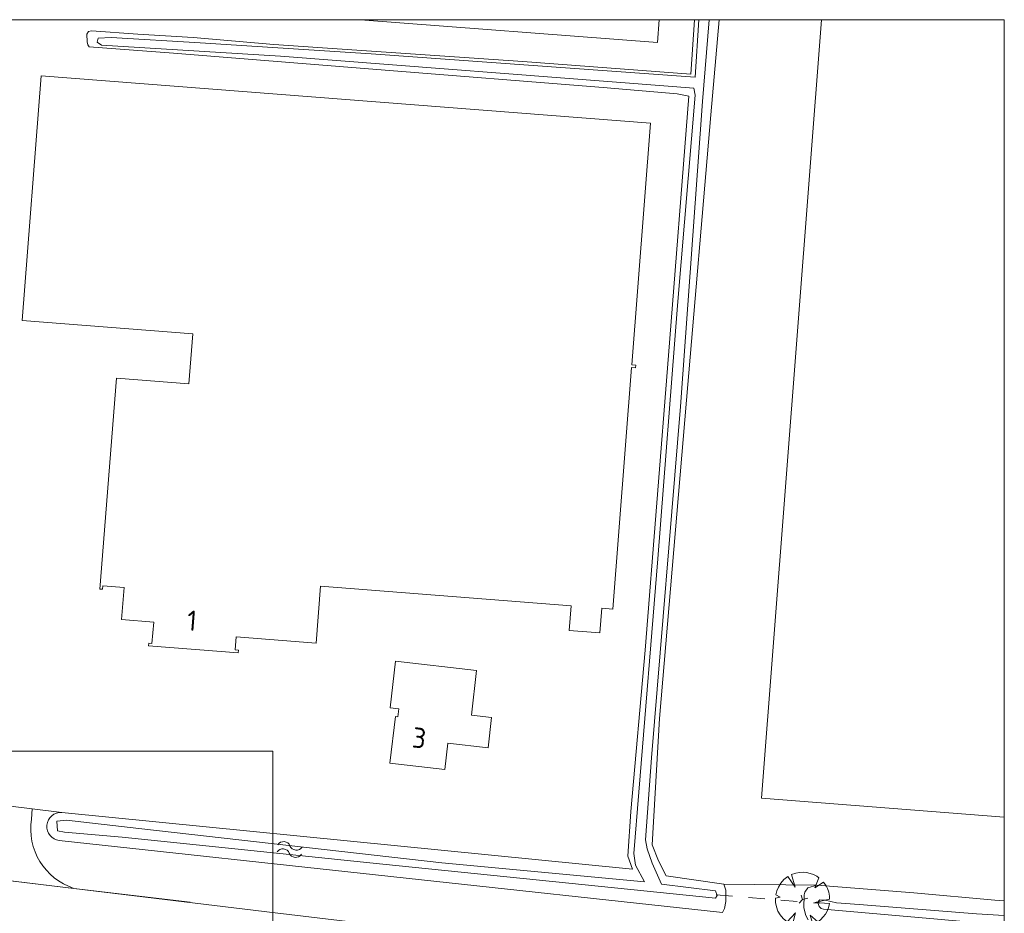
# Model space of a CAD drawing. Header units: metres. Extents: x 232777 to 233627, y 552866 to 554495.
# Tile 26 of 26: x 233505 to 233626, y 554381 to 554490. Entities that reach past the tile are written whole.
import ezdxf
from ezdxf.enums import TextEntityAlignment as Align

# ---------------------------------------------------------------- set-up
doc = ezdxf.new("R2010")
doc.units = ezdxf.units.M
doc.linetypes.add('NLCS-HIDDEN', pattern=[4, 2, -2])
doc.layers.get('0').update_dxf_attribs({"color": 251, "lineweight": 13})
doc.layers.get('Defpoints').update_dxf_attribs({"color": 241, "lineweight": 13})
for name, color, linetype, lineweight in [('A11_Hoofdgebouw_BAG_F', 7, 'Continuous', 18), ('B-WE-VH-KANTOPSLUITING_ACHTERKANTBAND-G', 252, 'Continuous', 13), ('B01_Hoofdgebouw', 7, 'Continuous', 18), ('Q26_Boom', 76, 'Continuous', 13), ('S05_Water', 144, 'Continuous', 13), ('T09_Insteek_sloot', 144, 'Continuous', 13), ('T25_Erfscheiding', 251, 'Continuous', 13), ('V01_Kantgeslverh', 251, 'Continuous', 13), ('V02_Kantopenverh', 251, 'Continuous', 13), ('W10_Duikerlijn', 251, 'NLCS-HIDDEN', 13), ('W11_Waterlijn', 144, 'Continuous', 13)]:
    doc.layers.add(name, color=color, linetype=linetype, lineweight=lineweight)
doc.layers.add('Z02_Huisnummer', color=7, linetype='Continuous')
doc.styles.add('NLCS-ISO', font='NLCS-ISO.ttf', dxfattribs={"height": 2.5})

# ---------------------------------------------------------------- blocks, each defined once
blk = doc.blocks.new('S05')
for centre, start, end in [((-0.75, 0.05), 28.0726, 151.9276), ((0.75, 0.85), 208.0726, 331.9276), ((-0.75, -0.85), 28.0726, 151.9276), ((0.75, -0.05), 208.0726, 331.9276)]:
    blk.add_arc(centre, 0.85, start, end)
blk = doc.blocks.new('Q26_boom')
for p, q in [((-0.172, -0.178), (0, 0)), ((0, 0), (-0.073, 0.202)), ((0, 0), (0.259, 0.054))]:
    blk.add_line(p, q)
blk.add_lwpolyline([(0.698, 1.142), (0.803, 1.067), (0.615, 0.577), (1.026, 0.854), (1.16, 0.661), (1.226, 0.541), (1.288, 0.364), (1.326, 0.163), (1.334, 0.008), (0.612, -0.149), (1.322, -0.205), (1.272, -0.413), (1.206, -0.576), (1.124, -0.729), (1.018, -0.866), (0.879, -1.006), (0.757, -1.097), (0.372, -0.777), (0.504, -1.235), (0.298, -1.302), (0.082, -1.333), (-0.109, -1.33), (-0.285, -1.305), (-0.493, -1.238), (-0.337, -0.66), (-0.748, -1.103), (-0.952, -0.94), (-1.101, -0.761), (-1.211, -0.573), (-1.286, -0.371), (-1.327, -0.154), (-1.331, 0.059), (-1.097, 0.116), (-1.315, 0.224), (-1.265, 0.424), (-1.189, 0.609), (-1.067, 0.796), (-0.911, 0.972), (-0.722, 1.121), (-0.364, 0.596), (-0.537, 1.222), (-0.331, 1.299), (-0.145, 1.331), (0.046, 1.334), (0.193, 1.32), (0.372, 1.28), (0.549, 1.218)], close=True)

msp = doc.modelspace()

# ---------------------------------------------------------------- linework, layer by layer
at = {"layer": 'A11_Hoofdgebouw_BAG_F'}
msp.add_lwpolyline([(233576.82, 554418.06), (233576.58, 554415.02), (233572.78, 554415.31), (233573.02, 554418.36)], dxfattribs=at)
at = {"layer": 'B-WE-VH-KANTOPSLUITING_ACHTERKANTBAND-G'}
msp.add_lwpolyline([(233486.6, 554386.35), (233495.19, 554385.58), (233511.83, 554383.59), (233526.17, 554381.88)], dxfattribs=at)
at = {"layer": 'B01_Hoofdgebouw'}
for points in [[(233583.88, 554490.49), (233583.67, 554487.67), (233547.1, 554490.49)], [(233626.33, 554392.34), (233596.45, 554394.67), (233603.85, 554490.49)], [(233582.78, 554477.75), (233507.81, 554483.57), (233505.48, 554453.48), (233526.47, 554451.85), (233525.99, 554445.66)], [(233578.15, 554417.96), (233580.45, 554447.69), (233580.97, 554447.65), (233580.99, 554447.99), (233580.48, 554448.03), (233582.78, 554477.75)], [(233573.02, 554418.36), (233542.2, 554420.77), (233541.65, 554413.76), (233531.8, 554414.53), (233531.67, 554412.93), (233532.09, 554412.9), (233532.07, 554412.59), (233521.02, 554413.45), (233521.05, 554413.77), (233521.45, 554413.74), (233521.66, 554416.35), (233517.7, 554416.66), (233518.01, 554420.61), (233515.39, 554420.81), (233515.36, 554420.41), (233515.04, 554420.43), (233517.07, 554446.36), (233525.99, 554445.66)], [(233578.15, 554417.96), (233576.82, 554418.06)], [(233563.25, 554404.61), (233562.82, 554400.87), (233557.86, 554401.44), (233557.47, 554398.21), (233550.74, 554399), (233551.42, 554404.73), (233551.72, 554404.7), (233551.83, 554405.68), (233550.75, 554405.81), (233551.42, 554411.54), (233561.39, 554410.38), (233560.75, 554404.89), (233563.25, 554404.61)]]:
    msp.add_lwpolyline(points, dxfattribs=at)
at = {"layer": 'Defpoints'}
for points in [[(232777.83, 552874.49), (232777.83, 554490.49), (233626.33, 554490.49), (233626.33, 552874.49)], [(232867.83, 554400.49), (233536.33, 554400.49), (233536.33, 552964.49), (232867.83, 552964.49)]]:
    msp.add_lwpolyline(points, close=True, dxfattribs=at)
at = {"layer": 'T09_Insteek_sloot'}
for points in [[(233591.23, 554490.49), (233590.22, 554478.77), (233587.22, 554443.65), (233583.92, 554404.48), (233583, 554388.96), (233583.76, 554386.99), (233584.74, 554385.12)], [(233587.74, 554483.8), (233588.19, 554490.49)], [(233587.52, 554481.09), (233586.07, 554481.36), (233576.97, 554482.14), (233549.11, 554484.36), (233524.09, 554486.39), (233513.71, 554487.17), (233513.55, 554487.4), (233513.48, 554487.75), (233513.43, 554488.73), (233513.65, 554489.03), (233514, 554489.12), (233519.72, 554488.72), (233526.53, 554488.3), (233536.44, 554487.43), (233567.09, 554485.33), (233587.74, 554483.8)], [(233580.58, 554385.97), (233580, 554387.56), (233580.36, 554393.06), (233582.15, 554412.92), (233585.01, 554449.15), (233587.52, 554481.09)], [(233580.58, 554385.97), (233510.36, 554392.92)], [(233591.83, 554384.09), (233584.74, 554385.12)], [(233591.67, 554380.61), (233591.91, 554381.12), (233592.05, 554381.99), (233592.06, 554383.35), (233591.83, 554384.09)], [(233603.26, 554384), (233602.14, 554383.67), (233601.78, 554383.11), (233601.72, 554382.79), (233601.65, 554381.19), (233601.89, 554380.23), (233602.21, 554379.71)], [(233626.33, 554382.07), (233625.18, 554382.15), (233615.2, 554383.05), (233603.26, 554384)]]:
    msp.add_lwpolyline(points, dxfattribs=at)
msp.add_lwpolyline([(233510.36, 554392.92, 0.979597), (233510.05, 554389.49), (233591.67, 554380.61)], format="xyb", dxfattribs=at)
at = {"layer": 'T25_Erfscheiding'}
for points in [[(233510.36, 554392.92), (233506.72, 554393.36)], [(233603.26, 554384), (233591.83, 554384.09)]]:
    msp.add_lwpolyline(points, dxfattribs=at)
at = {"layer": 'V01_Kantgeslverh'}
for points in [[(233511.83, 554383.59), (233495.6, 554385.53)], [(233511.83, 554383.59), (233536.6, 554380.59), (233567.27, 554376.92), (233585.34, 554374.7), (233594.85, 554373.52), (233605.27, 554372.43), (233612.59, 554371.56), (233619.6, 554370.71), (233626.24, 554369.82), (233626.33, 554369.8)]]:
    msp.add_lwpolyline(points, dxfattribs=at)
at = {"layer": 'V02_Kantopenverh'}
msp.add_lwpolyline([(233498.02, 554394.43), (233506.72, 554393.36)], dxfattribs=at)
msp.add_lwpolyline([(233506.72, 554393.36), (233506.61, 554392.12, 0.365585), (233511.83, 554383.59)], format="xyb", dxfattribs=at)
at = {"layer": 'W10_Duikerlijn'}
msp.add_lwpolyline([(233590.88, 554382.81), (233603.61, 554381.75)], dxfattribs=at)
at = {"layer": 'W11_Waterlijn'}
for points in [[(233590, 554490.49), (233589.2, 554480.42), (233586.5, 554442.91), (233582.91, 554399.66), (233582.17, 554389.54), (233582.37, 554388.47), (233583.01, 554386.67), (233584.14, 554384.12)], [(233587.71, 554483.46), (233588.3, 554483.42), (233588.76, 554490.49)], [(233587.6, 554482.1), (233584.98, 554482.3), (233537.27, 554485.99), (233515.24, 554487.37), (233514.71, 554487.73), (233514.81, 554488.23), (233516.42, 554488.3), (233527.4, 554487.64), (233548.41, 554486.29), (233587.71, 554483.46)], [(233510.7, 554390.49), (233509.81, 554390.68), (233509.75, 554391.86), (233510.95, 554391.98), (233519.82, 554390.96), (233557.11, 554386.75), (233582.07, 554384.38), (233580.95, 554386.43), (233580.74, 554387.87), (233581.38, 554395.41), (233583.69, 554424.15), (233586.1, 554455.31), (233588.31, 554481.21), (233588.11, 554482.07), (233587.6, 554482.1)], [(233584.14, 554384.12), (233590.81, 554383.3), (233591, 554382.71), (233590.81, 554382.37), (233580.37, 554383.46), (233549.86, 554386.58), (233517.77, 554389.88), (233510.7, 554390.49)], [(233626.33, 554379.04), (233618.13, 554379.78), (233604.08, 554381.04), (233603.79, 554381.13), (233603.54, 554381.37), (233603.44, 554381.71), (233603.48, 554382.02), (233603.62, 554382.17), (233604.28, 554382.15), (233605.7, 554381.82), (233608.49, 554381.6), (233622.9, 554380.45), (233626.33, 554380.26)]]:
    msp.add_lwpolyline(points, dxfattribs=at)

# ---------------------------------------------------------------- block references
at = {"layer": 'Q26_Boom', "xscale": 2.5, "yscale": 2.5, "zscale": 2.5}
msp.add_blockref('Q26_boom', (233601.5, 554382.23), dxfattribs=at)
at = {"layer": 'S05_Water', "rotation": 354.5109862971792}
msp.add_blockref('S05', (233538.39, 554388.37), dxfattribs=at)

# ---------------------------------------------------------------- texts
at = {"layer": 'Z02_Huisnummer', "style": 'NLCS-ISO'}
for s, rotation, p in [('1', 355.5, (233526.38, 554416.54)), ('3', 353.3, (233554.34, 554402.1))]:
    msp.add_text(s, height=2.5, rotation=rotation, dxfattribs=at).set_placement(p, align=Align.MIDDLE_CENTER)

doc.saveas('drawing.dxf')
